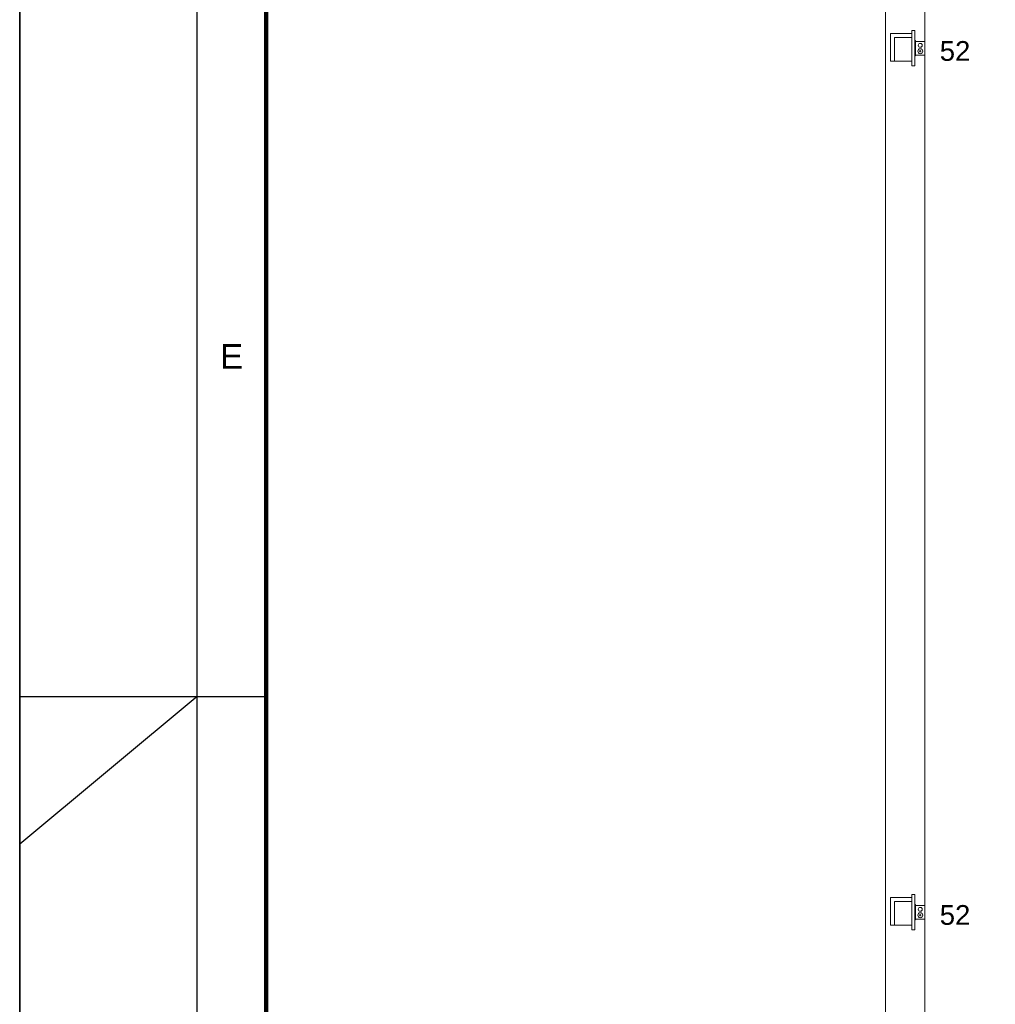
# Model space of a CAD drawing. Extents: x 5066 to 9756, y -2696 to -1109.
# Tile 109 of 208: x 9365 to 9375, y -2570 to -2560. Entities that reach past the tile are written whole.
import ezdxf
from ezdxf.enums import TextEntityAlignment as Align

# ---------------------------------------------------------------- set-up
doc = ezdxf.new("R2010")
doc.units = 0
doc.header["$MEASUREMENT"] = 0
doc.linetypes.add('NULL', pattern=[0])
for name, color, linetype, lineweight in [('IFC-Caixa de passagem-Contorno', 44, 'CONTINUOUS', 5), ('IFC-Parede padrão-Contorno', 44, 'CONTINUOUS', 5), ('P-SIMBOL', 172, 'CONTINUOUS', 20)]:
    doc.layers.add(name, color=color, linetype=linetype, lineweight=lineweight)
doc.layers.add('Prancha', color=1, linetype='CONTINUOUS')
doc.layers.add('textos', color=2, linetype='CONTINUOUS')
doc.styles.add('Arial', font='arial.ttf')
doc.styles.add('SWIS', font='swisse.ttf')

# ---------------------------------------------------------------- blocks, each defined once
blk = doc.blocks.new('Folha A0')
at = {"layer": 'Prancha', "color": 1}
for p, q in [((-119.8, 0), (-119.8, 84.1)), ((-118, 0), (-118, 84.1)), ((-119.8, 29.7), (-117.8, 29.7)), ((-118, 29.7), (-119.8, 28.2))]:
    blk.add_line(p, q, dxfattribs=at)
at = {"layer": 'Prancha', "color": 4, "lineweight": 100}
blk.add_line((-117.3, 0.7), (-117.3, 83.4), dxfattribs=at)
at = {"layer": 'Prancha', "color": 2}
blk.add_line((-118, 29.7), (-117.3, 29.7), dxfattribs=at)
at = {"layer": 'Prancha', "color": 1}
blk.add_lwpolyline([(-119.8, 0), (0, 0), (0, 84.1), (-119.8, 84.1)], close=True, dxfattribs=at)
at = {"layer": 'Prancha', "color": 1, "style": 'SWIS'}
blk.add_text('E', height=0.25, dxfattribs=at).set_placement((-117.65, 32.9527), align=Align.BOTTOM_CENTER)

msp = doc.modelspace()

# ---------------------------------------------------------------- linework, layer by layer
at = {"layer": 'IFC-Caixa de passagem-Contorno'}
for p, q in [((9374.425, -2559.8807), (9374.425, -2560.0367)), ((9374.425, -2559.8807), (9374.431, -2559.8807)), ((9374.431, -2559.8807), (9374.431, -2560.0367)), ((9374.431, -2559.8887), (9374.526, -2559.8887)), ((9374.526, -2559.8887), (9374.526, -2560.0287)), ((9374.4686, -2559.9887), (9374.4886, -2559.9887)), ((9374.4786, -2559.9987), (9374.4786, -2559.9787)), ((9374.425, -2560.0367), (9374.431, -2560.0367)), ((9374.431, -2560.0287), (9374.526, -2560.0287)), ((9374.425, -2568.6513), (9374.425, -2568.8073)), ((9374.425, -2568.6513), (9374.431, -2568.6513)), ((9374.431, -2568.6513), (9374.431, -2568.8073)), ((9374.431, -2568.6593), (9374.526, -2568.6593)), ((9374.526, -2568.6593), (9374.526, -2568.7993)), ((9374.425, -2568.8073), (9374.431, -2568.8073)), ((9374.431, -2568.7993), (9374.526, -2568.7993)), ((9374.4686, -2568.7593), (9374.4886, -2568.7593)), ((9374.4786, -2568.7693), (9374.4786, -2568.7493))]:
    msp.add_line(p, q, dxfattribs=at)
for centre, radius in [((9374.4786, -2559.9287), 0.0199), ((9374.4786, -2559.9887), 0.025), ((9374.4786, -2568.6993), 0.0199), ((9374.4786, -2568.7593), 0.025)]:
    msp.add_circle(centre, radius, dxfattribs=at)
at = {"layer": 'IFC-Parede padrão-Contorno', "color": 8, "lineweight": 5}
for p, q in [((9374.1254, -2569.4641), (9374.1254, -2514.0408)), ((9374.5254, -2578.6372), (9374.5254, -2523.8961)), ((9374.1254, -2579.0372), (9374.1254, -2569.4641))]:
    msp.add_line(p, q, dxfattribs=at)
at = {"layer": 'P-SIMBOL'}
for p, q in [((9374.3927, -2559.8097), (9374.1752, -2559.8097)), ((9374.1752, -2559.8097), (9374.1752, -2560.0887)), ((9374.3927, -2560.1376), (9374.3927, -2559.7797)), ((9374.3927, -2559.7797), (9374.425, -2559.7797)), ((9374.3927, -2560.0887), (9374.3927, -2559.8097)), ((9374.425, -2560.1376), (9374.425, -2559.7797)), ((9374.3927, -2559.85), (9374.2187, -2559.85)), ((9374.2187, -2559.85), (9374.2187, -2560.0887)), ((9374.3927, -2560.0887), (9374.3927, -2559.85)), ((9374.1752, -2560.0887), (9374.3927, -2560.0887)), ((9374.2187, -2560.0887), (9374.3927, -2560.0887)), ((9374.425, -2560.1376), (9374.3927, -2560.1376)), ((9374.3927, -2568.5803), (9374.1752, -2568.5803)), ((9374.1752, -2568.5803), (9374.1752, -2568.8593)), ((9374.3927, -2568.9083), (9374.3927, -2568.5503)), ((9374.3927, -2568.5503), (9374.425, -2568.5503)), ((9374.3927, -2568.8593), (9374.3927, -2568.5803)), ((9374.425, -2568.9083), (9374.425, -2568.5503)), ((9374.3927, -2568.6206), (9374.2187, -2568.6206)), ((9374.2187, -2568.6206), (9374.2187, -2568.8593)), ((9374.3927, -2568.8593), (9374.3927, -2568.6206)), ((9374.1752, -2568.8593), (9374.3927, -2568.8593)), ((9374.2187, -2568.8593), (9374.3927, -2568.8593)), ((9374.425, -2568.9083), (9374.3927, -2568.9083))]:
    msp.add_line(p, q, dxfattribs=at)

# ---------------------------------------------------------------- block references
at = {"layer": 'Prancha'}
msp.add_blockref('Folha A0', (9485.1403, -2596.2396), dxfattribs=at)

# ---------------------------------------------------------------- texts
at = {"layer": 'textos', "linetype": 'NULL', "char_height": 0.2, "width": 0.622891, "attachment_point": 7, "line_spacing_factor": 0.6, "style": 'Arial'}
for insert in [(9374.676, -2560.0887), (9374.676, -2568.8593)]:
    msp.add_mtext('52', dxfattribs=dict(at, insert=insert))

doc.saveas('drawing.dxf')
